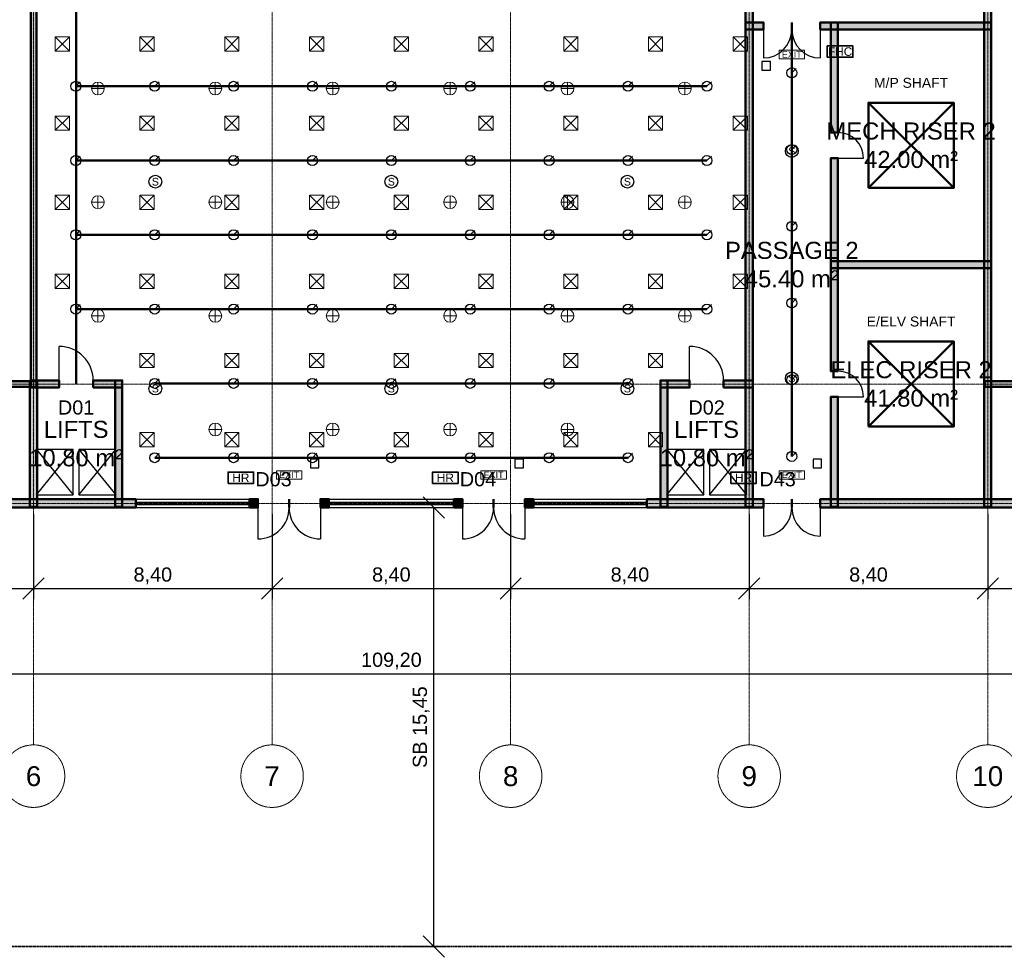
# Model space of a CAD drawing. Header units: millimetres. Extents: x -5300 to 125300, y -375 to 90375.
# Tile 3 of 10: x 46912 to 81583, y -375 to 32621. Entities that reach past the tile are written whole.
import ezdxf
from ezdxf.enums import TextEntityAlignment as Align

# ---------------------------------------------------------------- set-up
doc = ezdxf.new("R2010")
doc.units = ezdxf.units.MM
doc.linetypes.add('CENTER', pattern=[5.08, 3.175, -0.635, 0.635, -0.635])
doc.linetypes.add('PHANTOM', pattern=[6.35, 3.175, -0.635, 0.635, -0.635, 0.635, -0.635])
for name, color, linetype, lineweight in [('A-AXE', 1, 'CENTER', 13), ('A-COTATION', 1, 'Continuous', 18), ('A-FLOR-EVTR', 251, 'Continuous', 25), ('A-HACHURE', 8, 'Continuous', 9), ('A-LIMITE-PARCELLE', 1, 'PHANTOM', 35), ('A-MENUISERIE-FEN', 5, 'Continuous', 25), ('A-MENUISERIE-PORTE', 3, 'Continuous', 25), ('A-MUR-PORT', 7, 'Continuous', 50), ('A-TEXTE-PIECE', 2, 'Continuous', 18), ('A-TEXTE-REPERE', 2, 'Continuous', 18), ('E-ANNO-TEXT', 52, 'Continuous', 18), ('E-DB', 6, 'Continuous', 50), ('E-FALM', 230, 'Continuous', 25), ('E-LITE', 2, 'Continuous', 18), ('E-LITE-EMER', 40, 'Continuous', 18), ('FP-ANNO-TEXT', 14, 'Continuous', 18), ('FP-HOSE', 20, 'Continuous', 35), ('FP-SPRK-HEAD', 1, 'Continuous', 25), ('FP-SPRK-PIPE', 12, 'Continuous', 50), ('M-ANNO-TEXT', 150, 'Continuous', 18), ('M-HVAC-EQPT', 30, 'Continuous', 50), ('M-HVAC-SCD', 4, 'Continuous', 18)]:
    doc.layers.add(name, color=color, linetype=linetype, lineweight=lineweight)
doc.styles.add('FR-ARIAL', font='arial.ttf')
doc.dimstyles.new('FR-100-M', dxfattribs={"dimscale": 250, "dimtxt": 2, "dimasz": 1.5, "dimexe": 1.5, "dimexo": 1.5, "dimgap": 0.8, "dimtad": 1, "dimlfac": 0.001, "dimzin": 0, "dimtxsty": 'FR-ARIAL', "dimtsz": 1.5, "dimcen": 2.5, "dimclrd": 256, "dimclre": 256, "dimclrt": 256, "dimazin": 3, "dimtfac": 1, "dimtmove": 0, "dimatfit": 3})

msp = doc.modelspace()

# ---------------------------------------------------------------- hatches: boundary and pattern name
at = {"layer": 'A-HACHURE'}
for points in [[(72725, 15475), (72725, 40925), (72475, 40925), (72475, 15475)], [(81125, 15475), (81125, 40925), (80875, 40925), (80875, 15475)], [(47500, 19700), (47500, 40900), (47300, 40900), (47300, 19700)], [(72475, 32275), (73100, 32275), (73100, 32525), (72475, 32525)], [(75100, 32275), (81125, 32275), (81125, 32525), (75100, 32525)], [(75725, 28650), (75725, 32525), (75475, 32525), (75475, 28650)], [(75725, 20250), (75725, 27750), (75475, 27750), (75475, 20250)], [(75475, 23875), (81125, 23875), (81125, 24125), (75475, 24125)], [(43700, 19700), (47500, 19700), (47500, 19900), (43700, 19900)], [(47275, 19675), (48300, 19675), (48300, 19925), (47275, 19925)], [(47525, 15475), (47525, 19925), (47275, 19925), (47275, 15475)], [(49500, 19675), (50525, 19675), (50525, 19925), (49500, 19925)], [(50525, 15475), (50525, 19925), (50275, 19925), (50275, 15475)], [(69475, 19675), (70500, 19675), (70500, 19925), (69475, 19925)], [(69725, 15475), (69725, 19925), (69475, 19925), (69475, 15475)], [(71700, 19675), (72725, 19675), (72725, 19925), (71700, 19925)], [(80900, 19700), (84700, 19700), (84700, 19900), (80900, 19900)], [(75725, 15475), (75725, 19350), (75475, 19350), (75475, 15475)], [(43800, 15450), (51000, 15450), (51000, 15750), (43800, 15750)], [(55000, 15450), (55300, 15450), (55300, 15750), (55000, 15750)], [(57500, 15450), (57800, 15450), (57800, 15750), (57500, 15750)], [(62200, 15450), (62500, 15450), (62500, 15750), (62200, 15750)], [(64700, 15450), (65000, 15450), (65000, 15750), (64700, 15750)], [(69000, 15450), (73100, 15450), (73100, 15750), (69000, 15750)], [(75100, 15450), (84600, 15450), (84600, 15750), (75100, 15750)]]:
    msp.add_hatch(color=256, dxfattribs=at).paths.add_polyline_path(points)

# ---------------------------------------------------------------- linework, layer by layer
at = {"layer": 'A-AXE'}
for p, q in [((47400, 7100), (47400, 86500)), ((55800, 7100), (55800, 86500)), ((64200, 7100), (64200, 86500)), ((72600, 7100), (72600, 86500)), ((81000, 7100), (81000, 86500)), ((-3100, 19800), (123100, 19800)), ((-3100, 15600), (123100, 15600))]:
    msp.add_line(p, q, dxfattribs=at)
for centre in [(47400, 6000), (55800, 6000), (64200, 6000), (72600, 6000), (81000, 6000)]:
    msp.add_circle(centre, 1100, dxfattribs=at)
at = {"layer": 'A-FLOR-EVTR'}
for p, q in [((47500, 15900), (48800, 17500)), ((47500, 17500), (48800, 15900)), ((49000, 15900), (50300, 17500)), ((49000, 17500), (50300, 15900)), ((69700, 15900), (71000, 17500)), ((69700, 17500), (71000, 15900)), ((71200, 15900), (72500, 17500)), ((71200, 17500), (72500, 15900))]:
    msp.add_line(p, q, dxfattribs=at)
for points in [[(47500, 15900), (48800, 15900), (48800, 17500), (47500, 17500)], [(49000, 15900), (50300, 15900), (50300, 17500), (49000, 17500)], [(69700, 15900), (71000, 15900), (71000, 17500), (69700, 17500)], [(71200, 15900), (72500, 15900), (72500, 17500), (71200, 17500)]]:
    msp.add_lwpolyline(points, close=True, dxfattribs=at)
at = {"layer": 'A-LIMITE-PARCELLE'}
msp.add_lwpolyline([(0, 0), (120000, 0), (120000, 90000), (0, 90000)], close=True, dxfattribs=at)
at = {"layer": 'A-MENUISERIE-FEN'}
for p, q in [((51000, 15750), (55000, 15750)), ((51000, 15637.5), (55000, 15637.5)), ((57800, 15750), (62200, 15750)), ((57800, 15637.5), (62200, 15637.5)), ((65000, 15750), (69000, 15750)), ((65000, 15637.5), (69000, 15637.5)), ((51000, 15562.5), (55000, 15562.5)), ((51000, 15450), (55000, 15450)), ((57800, 15562.5), (62200, 15562.5)), ((57800, 15450), (62200, 15450)), ((65000, 15562.5), (69000, 15562.5)), ((65000, 15450), (69000, 15450))]:
    msp.add_line(p, q, dxfattribs=at)
at = {"layer": 'A-MENUISERIE-PORTE'}
for p, q in [((73100, 32275), (73100, 31275)), ((75100, 32275), (75100, 31275)), ((75725, 27750), (76625, 27750)), ((48300, 19925), (48300, 21125)), ((70500, 19925), (70500, 21125)), ((75725, 19350), (76625, 19350)), ((55300, 15450), (55300, 14350)), ((57500, 15450), (57500, 14350)), ((62500, 15450), (62500, 14350)), ((64700, 15450), (64700, 14350)), ((73100, 15450), (73100, 14450)), ((75100, 15450), (75100, 14450))]:
    msp.add_line(p, q, dxfattribs=at)
for centre, radius, start, end in [((73100, 32275), 1000, -90, 0), ((75100, 32275), 1000, 180, -90), ((75725, 27750), 900, 0, 90), ((48300, 19925), 1200, 0, 90), ((70500, 19925), 1200, 0, 90), ((75725, 19350), 900, 0, 90), ((55300, 15450), 1100, -90, 0), ((57500, 15450), 1100, 180, -90), ((62500, 15450), 1100, -90, 0), ((64700, 15450), 1100, 180, -90), ((73100, 15450), 1000, -90, 0), ((75100, 15450), 1000, 180, -90)]:
    msp.add_arc(centre, radius, start, end, dxfattribs=at)
at = {"layer": 'A-MUR-PORT'}
for p, q in [((73100, 32275), (73100, 32525)), ((74100, 32275), (74100, 32525)), ((74100, 32275), (74100, 32525)), ((75100, 32275), (75100, 32525)), ((75725, 28650), (75475, 28650)), ((75725, 27750), (75475, 27750)), ((75725, 20250), (75475, 20250)), ((48300, 19675), (48300, 19925)), ((49500, 19675), (49500, 19925)), ((70500, 19675), (70500, 19925)), ((71700, 19675), (71700, 19925)), ((75725, 19350), (75475, 19350)), ((51000, 15450), (51000, 15750)), ((55000, 15450), (55000, 15750)), ((55300, 15450), (55300, 15750)), ((56400, 15450), (56400, 15750)), ((56400, 15450), (56400, 15750)), ((57500, 15450), (57500, 15750)), ((57800, 15450), (57800, 15750)), ((62200, 15450), (62200, 15750)), ((62500, 15450), (62500, 15750)), ((63600, 15450), (63600, 15750)), ((63600, 15450), (63600, 15750)), ((64700, 15450), (64700, 15750)), ((65000, 15450), (65000, 15750)), ((69000, 15450), (69000, 15750)), ((73100, 15450), (73100, 15750)), ((74100, 15450), (74100, 15750)), ((74100, 15450), (74100, 15750)), ((75100, 15450), (75100, 15750))]:
    msp.add_line(p, q, dxfattribs=at)
for points in [[(72725, 15475), (72725, 40925), (72475, 40925), (72475, 15475)], [(81125, 15475), (81125, 40925), (80875, 40925), (80875, 15475)], [(47500, 19700), (47500, 40900), (47300, 40900), (47300, 19700)], [(72475, 32275), (73100, 32275), (73100, 32525), (72475, 32525)], [(75100, 32275), (81125, 32275), (81125, 32525), (75100, 32525)], [(75725, 28650), (75725, 32525), (75475, 32525), (75475, 28650)], [(75725, 20250), (75725, 27750), (75475, 27750), (75475, 20250)], [(75475, 23875), (81125, 23875), (81125, 24125), (75475, 24125)], [(43700, 19700), (47500, 19700), (47500, 19900), (43700, 19900)], [(47275, 19675), (48300, 19675), (48300, 19925), (47275, 19925)], [(47525, 15475), (47525, 19925), (47275, 19925), (47275, 15475)], [(49500, 19675), (50525, 19675), (50525, 19925), (49500, 19925)], [(50525, 15475), (50525, 19925), (50275, 19925), (50275, 15475)], [(69475, 19675), (70500, 19675), (70500, 19925), (69475, 19925)], [(69725, 15475), (69725, 19925), (69475, 19925), (69475, 15475)], [(71700, 19675), (72725, 19675), (72725, 19925), (71700, 19925)], [(80900, 19700), (84700, 19700), (84700, 19900), (80900, 19900)], [(75725, 15475), (75725, 19350), (75475, 19350), (75475, 15475)], [(43800, 15450), (51000, 15450), (51000, 15750), (43800, 15750)], [(55000, 15450), (55300, 15450), (55300, 15750), (55000, 15750)], [(57500, 15450), (57800, 15450), (57800, 15750), (57500, 15750)], [(62200, 15450), (62500, 15450), (62500, 15750), (62200, 15750)], [(64700, 15450), (65000, 15450), (65000, 15750), (64700, 15750)], [(69000, 15450), (73100, 15450), (73100, 15750), (69000, 15750)], [(75100, 15450), (84600, 15450), (84600, 15750), (75100, 15750)]]:
    msp.add_lwpolyline(points, close=True, dxfattribs=at)
at = {"layer": 'E-DB'}
for p, q in [((76800, 18300), (79800, 21300)), ((76800, 21300), (79800, 18300))]:
    msp.add_line(p, q, dxfattribs=at)
msp.add_lwpolyline([(76800, 18300), (79800, 18300), (79800, 21300), (76800, 21300)], close=True, dxfattribs=at)
at = {"layer": 'E-FALM'}
for points in [[(73050, 30850), (73350, 30850), (73350, 31150), (73050, 31150)], [(57150, 16850), (57450, 16850), (57450, 17150), (57150, 17150)], [(64350, 16850), (64650, 16850), (64650, 17150), (64350, 17150)], [(74850, 16850), (75150, 16850), (75150, 17150), (74850, 17150)]]:
    msp.add_lwpolyline(points, close=True, dxfattribs=at)
for centre in [(74100, 28000), (51688.889, 26920), (60000, 26920), (68311.111, 26920), (74100, 20000), (51688.889, 19640), (60000, 19640), (68311.111, 19640)]:
    msp.add_circle(centre, 225, dxfattribs=at)
at = {"layer": 'E-LITE'}
for p, q in [((49441.667, 30200), (49891.667, 30200)), ((49666.667, 29975), (49666.667, 30425)), ((53575, 30200), (54025, 30200)), ((53800, 29975), (53800, 30425)), ((57708.333, 30200), (58158.333, 30200)), ((57933.333, 29975), (57933.333, 30425)), ((61841.667, 30200), (62291.667, 30200)), ((62066.667, 29975), (62066.667, 30425)), ((65975, 30200), (66425, 30200)), ((66200, 29975), (66200, 30425)), ((70108.333, 30200), (70558.333, 30200)), ((70333.333, 29975), (70333.333, 30425)), ((49666.667, 25975), (49666.667, 26425)), ((53800, 25975), (53800, 26425)), ((57933.333, 25975), (57933.333, 26425)), ((62066.667, 25975), (62066.667, 26425)), ((66200, 25975), (66200, 26425)), ((70333.333, 25975), (70333.333, 26425)), ((49441.667, 26200), (49891.667, 26200)), ((53575, 26200), (54025, 26200)), ((57708.333, 26200), (58158.333, 26200)), ((61841.667, 26200), (62291.667, 26200)), ((65975, 26200), (66425, 26200)), ((70108.333, 26200), (70558.333, 26200)), ((49441.667, 22200), (49891.667, 22200)), ((49666.667, 21975), (49666.667, 22425)), ((53575, 22200), (54025, 22200)), ((53800, 21975), (53800, 22425)), ((57708.333, 22200), (58158.333, 22200)), ((57933.333, 21975), (57933.333, 22425)), ((61841.667, 22200), (62291.667, 22200)), ((62066.667, 21975), (62066.667, 22425)), ((65975, 22200), (66425, 22200)), ((66200, 21975), (66200, 22425)), ((70108.333, 22200), (70558.333, 22200)), ((70333.333, 21975), (70333.333, 22425)), ((53800, 17975), (53800, 18425)), ((57933.333, 17975), (57933.333, 18425)), ((62066.667, 17975), (62066.667, 18425)), ((66200, 17975), (66200, 18425)), ((53575, 18200), (54025, 18200)), ((57708.333, 18200), (58158.333, 18200)), ((61841.667, 18200), (62291.667, 18200)), ((65975, 18200), (66425, 18200))]:
    msp.add_line(p, q, dxfattribs=at)
for centre in [(49666.667, 30200), (53800, 30200), (57933.333, 30200), (62066.667, 30200), (66200, 30200), (70333.333, 30200), (49666.667, 26200), (53800, 26200), (57933.333, 26200), (62066.667, 26200), (66200, 26200), (70333.333, 26200), (49666.667, 22200), (53800, 22200), (57933.333, 22200), (62066.667, 22200), (66200, 22200), (70333.333, 22200), (53800, 18200), (57933.333, 18200), (62066.667, 18200), (66200, 18200)]:
    msp.add_circle(centre, 225, dxfattribs=at)
at = {"layer": 'E-LITE-EMER'}
for points in [[(73650, 31250), (74550, 31250), (74550, 31550), (73650, 31550)], [(55950, 16450), (56850, 16450), (56850, 16750), (55950, 16750)], [(63150, 16450), (64050, 16450), (64050, 16750), (63150, 16750)], [(73650, 16450), (74550, 16450), (74550, 16750), (73650, 16750)]]:
    msp.add_lwpolyline(points, close=True, dxfattribs=at)
at = {"layer": 'FP-HOSE'}
for points in [[(75350, 31300), (76250, 31300), (76250, 31700), (75350, 31700)], [(54250, 16300), (55150, 16300), (55150, 16700), (54250, 16700)], [(61450, 16300), (62350, 16300), (62350, 16700), (61450, 16700)], [(71950, 16300), (72850, 16300), (72850, 16700), (71950, 16700)]]:
    msp.add_lwpolyline(points, close=True, dxfattribs=at)
at = {"layer": 'FP-SPRK-HEAD'}
for p, q in [((74100, 30750), (74257.5, 30907.5)), ((48888.889, 30278.571), (49046.389, 30436.071)), ((51666.667, 30278.571), (51824.167, 30436.071)), ((54444.444, 30278.571), (54601.944, 30436.071)), ((57222.222, 30278.571), (57379.722, 30436.071)), ((60000, 30278.571), (60157.5, 30436.071)), ((62777.778, 30278.571), (62935.278, 30436.071)), ((65555.556, 30278.571), (65713.056, 30436.071)), ((68333.333, 30278.571), (68490.833, 30436.071)), ((71111.111, 30278.571), (71268.611, 30436.071)), ((74100, 28050), (74257.5, 28207.5)), ((48888.889, 27664.286), (49046.389, 27821.786)), ((51666.667, 27664.286), (51824.167, 27821.786)), ((54444.444, 27664.286), (54601.944, 27821.786)), ((57222.222, 27664.286), (57379.722, 27821.786)), ((60000, 27664.286), (60157.5, 27821.786)), ((62777.778, 27664.286), (62935.278, 27821.786)), ((65555.556, 27664.286), (65713.056, 27821.786)), ((68333.333, 27664.286), (68490.833, 27821.786)), ((71111.111, 27664.286), (71268.611, 27821.786)), ((74100, 25350), (74257.5, 25507.5)), ((48888.889, 25050), (49046.389, 25207.5)), ((51666.667, 25050), (51824.167, 25207.5)), ((54444.444, 25050), (54601.944, 25207.5)), ((57222.222, 25050), (57379.722, 25207.5)), ((60000, 25050), (60157.5, 25207.5)), ((62777.778, 25050), (62935.278, 25207.5)), ((65555.556, 25050), (65713.056, 25207.5)), ((68333.333, 25050), (68490.833, 25207.5)), ((71111.111, 25050), (71268.611, 25207.5)), ((48888.889, 22435.714), (49046.389, 22593.214)), ((51666.667, 22435.714), (51824.167, 22593.214)), ((54444.444, 22435.714), (54601.944, 22593.214)), ((57222.222, 22435.714), (57379.722, 22593.214)), ((60000, 22435.714), (60157.5, 22593.214)), ((62777.778, 22435.714), (62935.278, 22593.214)), ((65555.556, 22435.714), (65713.056, 22593.214)), ((68333.333, 22435.714), (68490.833, 22593.214)), ((71111.111, 22435.714), (71268.611, 22593.214)), ((74100, 22650), (74257.5, 22807.5)), ((51666.667, 19821.429), (51824.167, 19978.929)), ((54444.444, 19821.429), (54601.944, 19978.929)), ((57222.222, 19821.429), (57379.722, 19978.929)), ((60000, 19821.429), (60157.5, 19978.929)), ((62777.778, 19821.429), (62935.278, 19978.929)), ((65555.556, 19821.429), (65713.056, 19978.929)), ((68333.333, 19821.429), (68490.833, 19978.929)), ((74100, 19950), (74257.5, 20107.5)), ((51666.667, 17207.143), (51824.167, 17364.643)), ((54444.444, 17207.143), (54601.944, 17364.643)), ((57222.222, 17207.143), (57379.722, 17364.643)), ((60000, 17207.143), (60157.5, 17364.643)), ((62777.778, 17207.143), (62935.278, 17364.643)), ((65555.556, 17207.143), (65713.056, 17364.643)), ((68333.333, 17207.143), (68490.833, 17364.643)), ((74100, 17250), (74257.5, 17407.5))]:
    msp.add_line(p, q, dxfattribs=at)
for centre in [(74100, 30750), (48888.889, 30278.571), (51666.667, 30278.571), (54444.444, 30278.571), (57222.222, 30278.571), (60000, 30278.571), (62777.778, 30278.571), (65555.556, 30278.571), (68333.333, 30278.571), (71111.111, 30278.571), (74100, 28050), (48888.889, 27664.286), (51666.667, 27664.286), (54444.444, 27664.286), (57222.222, 27664.286), (60000, 27664.286), (62777.778, 27664.286), (65555.556, 27664.286), (68333.333, 27664.286), (71111.111, 27664.286), (74100, 25350), (48888.889, 25050), (51666.667, 25050), (54444.444, 25050), (57222.222, 25050), (60000, 25050), (62777.778, 25050), (65555.556, 25050), (68333.333, 25050), (71111.111, 25050), (48888.889, 22435.714), (51666.667, 22435.714), (54444.444, 22435.714), (57222.222, 22435.714), (60000, 22435.714), (62777.778, 22435.714), (65555.556, 22435.714), (68333.333, 22435.714), (71111.111, 22435.714), (74100, 22650), (74100, 19950), (51666.667, 19821.429), (54444.444, 19821.429), (57222.222, 19821.429), (60000, 19821.429), (62777.778, 19821.429), (65555.556, 19821.429), (68333.333, 19821.429), (51666.667, 17207.143), (54444.444, 17207.143), (57222.222, 17207.143), (60000, 17207.143), (62777.778, 17207.143), (65555.556, 17207.143), (68333.333, 17207.143), (74100, 17250)]:
    msp.add_circle(centre, 175, dxfattribs=at)
at = {"layer": 'FP-SPRK-PIPE'}
for p, q in [((48900, 43350), (48900, 19800)), ((74100, 17250), (74100, 32400)), ((74100, 28050), (74100, 30750)), ((48888.889, 30278.571), (51666.667, 30278.571)), ((51666.667, 30278.571), (54444.444, 30278.571)), ((54444.444, 30278.571), (57222.222, 30278.571)), ((57222.222, 30278.571), (60000, 30278.571)), ((60000, 30278.571), (62777.778, 30278.571)), ((62777.778, 30278.571), (65555.556, 30278.571)), ((65555.556, 30278.571), (68333.333, 30278.571)), ((68333.333, 30278.571), (71111.111, 30278.571)), ((74100, 25350), (74100, 28050)), ((48888.889, 27664.286), (51666.667, 27664.286)), ((51666.667, 27664.286), (54444.444, 27664.286)), ((54444.444, 27664.286), (57222.222, 27664.286)), ((57222.222, 27664.286), (60000, 27664.286)), ((60000, 27664.286), (62777.778, 27664.286)), ((62777.778, 27664.286), (65555.556, 27664.286)), ((65555.556, 27664.286), (68333.333, 27664.286)), ((68333.333, 27664.286), (71111.111, 27664.286)), ((74100, 22650), (74100, 25350)), ((48888.889, 25050), (51666.667, 25050)), ((51666.667, 25050), (54444.444, 25050)), ((54444.444, 25050), (57222.222, 25050)), ((57222.222, 25050), (60000, 25050)), ((60000, 25050), (62777.778, 25050)), ((62777.778, 25050), (65555.556, 25050)), ((65555.556, 25050), (68333.333, 25050)), ((68333.333, 25050), (71111.111, 25050)), ((74100, 19950), (74100, 22650)), ((48888.889, 22435.714), (51666.667, 22435.714)), ((51666.667, 22435.714), (54444.444, 22435.714)), ((54444.444, 22435.714), (57222.222, 22435.714)), ((57222.222, 22435.714), (60000, 22435.714)), ((60000, 22435.714), (62777.778, 22435.714)), ((62777.778, 22435.714), (65555.556, 22435.714)), ((65555.556, 22435.714), (68333.333, 22435.714)), ((68333.333, 22435.714), (71111.111, 22435.714)), ((51666.667, 19821.429), (54444.444, 19821.429)), ((54444.444, 19821.429), (57222.222, 19821.429)), ((57222.222, 19821.429), (60000, 19821.429)), ((60000, 19821.429), (62777.778, 19821.429)), ((62777.778, 19821.429), (65555.556, 19821.429)), ((65555.556, 19821.429), (68333.333, 19821.429)), ((74100, 17250), (74100, 19950)), ((51666.667, 17207.143), (54444.444, 17207.143)), ((54444.444, 17207.143), (57222.222, 17207.143)), ((57222.222, 17207.143), (60000, 17207.143)), ((60000, 17207.143), (62777.778, 17207.143)), ((62777.778, 17207.143), (65555.556, 17207.143)), ((65555.556, 17207.143), (68333.333, 17207.143)), ((74100, 17250), (74100, 17250))]:
    msp.add_line(p, q, dxfattribs=at)
at = {"layer": 'M-HVAC-EQPT'}
for p, q in [((76800, 26700), (79800, 29700)), ((76800, 29700), (79800, 26700))]:
    msp.add_line(p, q, dxfattribs=at)
msp.add_lwpolyline([(76800, 26700), (79800, 26700), (79800, 29700), (76800, 29700)], close=True, dxfattribs=at)
at = {"layer": 'M-HVAC-SCD'}
for p, q in [((48164, 31515.385), (48664, 32015.385)), ((48164, 32015.385), (48664, 31515.385)), ((51148, 31515.385), (51648, 32015.385)), ((51148, 32015.385), (51648, 31515.385)), ((54132, 31515.385), (54632, 32015.385)), ((54132, 32015.385), (54632, 31515.385)), ((57116, 31515.385), (57616, 32015.385)), ((57116, 32015.385), (57616, 31515.385)), ((60100, 31515.385), (60600, 32015.385)), ((60100, 32015.385), (60600, 31515.385)), ((63084, 31515.385), (63584, 32015.385)), ((63084, 32015.385), (63584, 31515.385)), ((66068, 31515.385), (66568, 32015.385)), ((66068, 32015.385), (66568, 31515.385)), ((69052, 31515.385), (69552, 32015.385)), ((69052, 32015.385), (69552, 31515.385)), ((72036, 31515.385), (72536, 32015.385)), ((72036, 32015.385), (72536, 31515.385)), ((48164, 28730.769), (48664, 29230.769)), ((48164, 29230.769), (48664, 28730.769)), ((51148, 28730.769), (51648, 29230.769)), ((51148, 29230.769), (51648, 28730.769)), ((54132, 28730.769), (54632, 29230.769)), ((54132, 29230.769), (54632, 28730.769)), ((57116, 28730.769), (57616, 29230.769)), ((57116, 29230.769), (57616, 28730.769)), ((60100, 28730.769), (60600, 29230.769)), ((60100, 29230.769), (60600, 28730.769)), ((63084, 28730.769), (63584, 29230.769)), ((63084, 29230.769), (63584, 28730.769)), ((66068, 28730.769), (66568, 29230.769)), ((66068, 29230.769), (66568, 28730.769)), ((69052, 28730.769), (69552, 29230.769)), ((69052, 29230.769), (69552, 28730.769)), ((72036, 28730.769), (72536, 29230.769)), ((72036, 29230.769), (72536, 28730.769)), ((48164, 25946.154), (48664, 26446.154)), ((48164, 26446.154), (48664, 25946.154)), ((51148, 25946.154), (51648, 26446.154)), ((51148, 26446.154), (51648, 25946.154)), ((54132, 25946.154), (54632, 26446.154)), ((54132, 26446.154), (54632, 25946.154)), ((57116, 25946.154), (57616, 26446.154)), ((57116, 26446.154), (57616, 25946.154)), ((60100, 25946.154), (60600, 26446.154)), ((60100, 26446.154), (60600, 25946.154)), ((63084, 25946.154), (63584, 26446.154)), ((63084, 26446.154), (63584, 25946.154)), ((66068, 25946.154), (66568, 26446.154)), ((66068, 26446.154), (66568, 25946.154)), ((69052, 25946.154), (69552, 26446.154)), ((69052, 26446.154), (69552, 25946.154)), ((72036, 25946.154), (72536, 26446.154)), ((72036, 26446.154), (72536, 25946.154)), ((48164, 23161.538), (48664, 23661.538)), ((48164, 23661.538), (48664, 23161.538)), ((51148, 23161.538), (51648, 23661.538)), ((51148, 23661.538), (51648, 23161.538)), ((54132, 23161.538), (54632, 23661.538)), ((54132, 23661.538), (54632, 23161.538)), ((57116, 23161.538), (57616, 23661.538)), ((57116, 23661.538), (57616, 23161.538)), ((60100, 23161.538), (60600, 23661.538)), ((60100, 23661.538), (60600, 23161.538)), ((63084, 23161.538), (63584, 23661.538)), ((63084, 23661.538), (63584, 23161.538)), ((66068, 23161.538), (66568, 23661.538)), ((66068, 23661.538), (66568, 23161.538)), ((69052, 23161.538), (69552, 23661.538)), ((69052, 23661.538), (69552, 23161.538)), ((72036, 23161.538), (72536, 23661.538)), ((72036, 23661.538), (72536, 23161.538)), ((51148, 20376.923), (51648, 20876.923)), ((51148, 20876.923), (51648, 20376.923)), ((54132, 20376.923), (54632, 20876.923)), ((54132, 20876.923), (54632, 20376.923)), ((57116, 20376.923), (57616, 20876.923)), ((57116, 20876.923), (57616, 20376.923)), ((60100, 20376.923), (60600, 20876.923)), ((60100, 20876.923), (60600, 20376.923)), ((63084, 20376.923), (63584, 20876.923)), ((63084, 20876.923), (63584, 20376.923)), ((66068, 20376.923), (66568, 20876.923)), ((66068, 20876.923), (66568, 20376.923)), ((69052, 20376.923), (69552, 20876.923)), ((69052, 20876.923), (69552, 20376.923)), ((51148, 17592.308), (51648, 18092.308)), ((51148, 18092.308), (51648, 17592.308)), ((54132, 17592.308), (54632, 18092.308)), ((54132, 18092.308), (54632, 17592.308)), ((57116, 17592.308), (57616, 18092.308)), ((57116, 18092.308), (57616, 17592.308)), ((60100, 17592.308), (60600, 18092.308)), ((60100, 18092.308), (60600, 17592.308)), ((63084, 17592.308), (63584, 18092.308)), ((63084, 18092.308), (63584, 17592.308)), ((66068, 17592.308), (66568, 18092.308)), ((66068, 18092.308), (66568, 17592.308)), ((69052, 17592.308), (69552, 18092.308)), ((69052, 18092.308), (69552, 17592.308))]:
    msp.add_line(p, q, dxfattribs=at)
for points in [[(48164, 31515.385), (48664, 31515.385), (48664, 32015.385), (48164, 32015.385)], [(51148, 31515.385), (51648, 31515.385), (51648, 32015.385), (51148, 32015.385)], [(54132, 31515.385), (54632, 31515.385), (54632, 32015.385), (54132, 32015.385)], [(57116, 31515.385), (57616, 31515.385), (57616, 32015.385), (57116, 32015.385)], [(60100, 31515.385), (60600, 31515.385), (60600, 32015.385), (60100, 32015.385)], [(63084, 31515.385), (63584, 31515.385), (63584, 32015.385), (63084, 32015.385)], [(66068, 31515.385), (66568, 31515.385), (66568, 32015.385), (66068, 32015.385)], [(69052, 31515.385), (69552, 31515.385), (69552, 32015.385), (69052, 32015.385)], [(72036, 31515.385), (72536, 31515.385), (72536, 32015.385), (72036, 32015.385)], [(48164, 28730.769), (48664, 28730.769), (48664, 29230.769), (48164, 29230.769)], [(51148, 28730.769), (51648, 28730.769), (51648, 29230.769), (51148, 29230.769)], [(54132, 28730.769), (54632, 28730.769), (54632, 29230.769), (54132, 29230.769)], [(57116, 28730.769), (57616, 28730.769), (57616, 29230.769), (57116, 29230.769)], [(60100, 28730.769), (60600, 28730.769), (60600, 29230.769), (60100, 29230.769)], [(63084, 28730.769), (63584, 28730.769), (63584, 29230.769), (63084, 29230.769)], [(66068, 28730.769), (66568, 28730.769), (66568, 29230.769), (66068, 29230.769)], [(69052, 28730.769), (69552, 28730.769), (69552, 29230.769), (69052, 29230.769)], [(72036, 28730.769), (72536, 28730.769), (72536, 29230.769), (72036, 29230.769)], [(48164, 25946.154), (48664, 25946.154), (48664, 26446.154), (48164, 26446.154)], [(51148, 25946.154), (51648, 25946.154), (51648, 26446.154), (51148, 26446.154)], [(54132, 25946.154), (54632, 25946.154), (54632, 26446.154), (54132, 26446.154)], [(57116, 25946.154), (57616, 25946.154), (57616, 26446.154), (57116, 26446.154)], [(60100, 25946.154), (60600, 25946.154), (60600, 26446.154), (60100, 26446.154)], [(63084, 25946.154), (63584, 25946.154), (63584, 26446.154), (63084, 26446.154)], [(66068, 25946.154), (66568, 25946.154), (66568, 26446.154), (66068, 26446.154)], [(69052, 25946.154), (69552, 25946.154), (69552, 26446.154), (69052, 26446.154)], [(72036, 25946.154), (72536, 25946.154), (72536, 26446.154), (72036, 26446.154)], [(48164, 23161.538), (48664, 23161.538), (48664, 23661.538), (48164, 23661.538)], [(51148, 23161.538), (51648, 23161.538), (51648, 23661.538), (51148, 23661.538)], [(54132, 23161.538), (54632, 23161.538), (54632, 23661.538), (54132, 23661.538)], [(57116, 23161.538), (57616, 23161.538), (57616, 23661.538), (57116, 23661.538)], [(60100, 23161.538), (60600, 23161.538), (60600, 23661.538), (60100, 23661.538)], [(63084, 23161.538), (63584, 23161.538), (63584, 23661.538), (63084, 23661.538)], [(66068, 23161.538), (66568, 23161.538), (66568, 23661.538), (66068, 23661.538)], [(69052, 23161.538), (69552, 23161.538), (69552, 23661.538), (69052, 23661.538)], [(72036, 23161.538), (72536, 23161.538), (72536, 23661.538), (72036, 23661.538)], [(51148, 20376.923), (51648, 20376.923), (51648, 20876.923), (51148, 20876.923)], [(54132, 20376.923), (54632, 20376.923), (54632, 20876.923), (54132, 20876.923)], [(57116, 20376.923), (57616, 20376.923), (57616, 20876.923), (57116, 20876.923)], [(60100, 20376.923), (60600, 20376.923), (60600, 20876.923), (60100, 20876.923)], [(63084, 20376.923), (63584, 20376.923), (63584, 20876.923), (63084, 20876.923)], [(66068, 20376.923), (66568, 20376.923), (66568, 20876.923), (66068, 20876.923)], [(69052, 20376.923), (69552, 20376.923), (69552, 20876.923), (69052, 20876.923)], [(51148, 17592.308), (51648, 17592.308), (51648, 18092.308), (51148, 18092.308)], [(54132, 17592.308), (54632, 17592.308), (54632, 18092.308), (54132, 18092.308)], [(57116, 17592.308), (57616, 17592.308), (57616, 18092.308), (57116, 18092.308)], [(60100, 17592.308), (60600, 17592.308), (60600, 18092.308), (60100, 18092.308)], [(63084, 17592.308), (63584, 17592.308), (63584, 18092.308), (63084, 18092.308)], [(66068, 17592.308), (66568, 17592.308), (66568, 18092.308), (66068, 18092.308)], [(69052, 17592.308), (69552, 17592.308), (69552, 18092.308), (69052, 18092.308)]]:
    msp.add_lwpolyline(points, close=True, dxfattribs=at)

# ---------------------------------------------------------------- texts
at = {"layer": 'A-AXE', "style": 'FR-ARIAL'}
for s, p in [('6', (47400, 6000)), ('7', (55800, 6000)), ('8', (64200, 6000)), ('9', (72600, 6000)), ('10', (81000, 6000))]:
    msp.add_text(s, height=700, dxfattribs=at).set_placement(p, align=Align.MIDDLE_CENTER)
at = {"layer": 'A-TEXTE-PIECE', "char_height": 600, "attachment_point": 5, "style": 'FR-ARIAL'}
for s, insert in [('MECH RISER 2\\P42.00 m²', (78300, 28200)), ('PASSAGE 2\\P45.40 m²', (74100, 24000)), ('ELEC RISER 2\\P41.80 m²', (78300, 19800)), ('LIFTS\\P10.80 m²', (48900, 17700)), ('LIFTS\\P10.80 m²', (71100, 17700))]:
    msp.add_mtext(s, dxfattribs=dict(at, insert=insert))
at = {"layer": 'A-TEXTE-REPERE', "style": 'FR-ARIAL'}
for s, p in [('D01', (48900, 18975)), ('D02', (71100, 18975)), ('D03', (55850, 16450)), ('D04', (63050, 16450)), ('D43', (73600, 16450))]:
    msp.add_text(s, height=500, dxfattribs=at).set_placement(p, align=Align.MIDDLE_CENTER)
at = {"layer": 'E-ANNO-TEXT', "style": 'FR-ARIAL'}
for s, height, p in [('EXIT', 225, (74100, 31400)), ('E/ELV SHAFT', 350, (78300, 22000)), ('EXIT', 225, (56400, 16600)), ('EXIT', 225, (63600, 16600)), ('EXIT', 225, (74100, 16600))]:
    msp.add_text(s, height=height, dxfattribs=at).set_placement(p, align=Align.MIDDLE_CENTER)
at = {"layer": 'E-FALM', "style": 'FR-ARIAL'}
for p in [(74100, 28000), (51688.889, 26920), (60000, 26920), (68311.111, 26920), (74100, 20000), (51688.889, 19640), (60000, 19640), (68311.111, 19640)]:
    msp.add_text('S', height=270, dxfattribs=at).set_placement(p, align=Align.MIDDLE_CENTER)
at = {"layer": 'FP-ANNO-TEXT', "style": 'FR-ARIAL'}
for s, p in [('FHC', (75800, 31500)), ('HR', (54700, 16500)), ('HR', (61900, 16500)), ('HR', (72400, 16500))]:
    msp.add_text(s, height=300, dxfattribs=at).set_placement(p, align=Align.MIDDLE_CENTER)
at = {"layer": 'M-ANNO-TEXT', "style": 'FR-ARIAL'}
msp.add_text('M/P SHAFT', height=350, dxfattribs=at).set_placement((78300, 30400), align=Align.MIDDLE_CENTER)

# ---------------------------------------------------------------- dimensions: what is measured, and where the dimension line sits
at = {"layer": 'A-COTATION'}
msp.add_linear_dim(base=(61500, 0), p1=(60000, 0), p2=(60000, 15450), angle=90, text='SB <>', dimstyle='FR-100-M', dxfattribs=at).render()
for base, p1, p2 in [((5400, 9600), (5400, 15600), (114600, 15600)), ((39000, 12600), (39000, 15600), (47400, 15600)), ((47400, 12600), (47400, 15600), (55800, 15600)), ((55800, 12600), (55800, 15600), (64200, 15600)), ((64200, 12600), (64200, 15600), (72600, 15600)), ((72600, 12600), (72600, 15600), (81000, 15600)), ((81000, 12600), (81000, 15600), (89400, 15600))]:
    msp.add_linear_dim(base=base, p1=p1, p2=p2, dimstyle='FR-100-M', dxfattribs=at).render()

doc.saveas('drawing.dxf')
